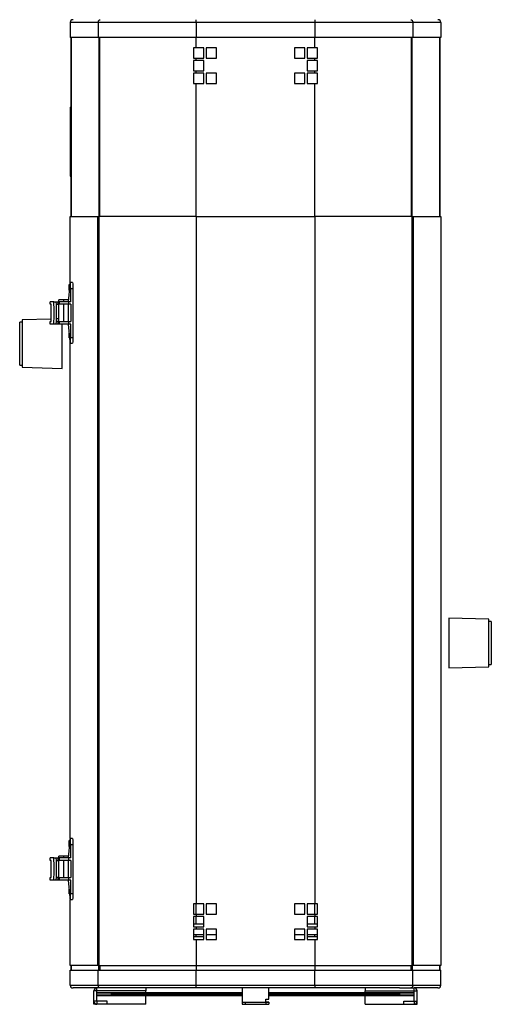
# Model space of a CAD drawing. Header units: millimetres. Extents: x 23 to 1798, y -1246 to 688.
# Tile 1 of 15: x 78 to 396, y -1246 to -582. Entities that reach past the tile are written whole.
import ezdxf

# ---------------------------------------------------------------- set-up
doc = ezdxf.new("R2010")
doc.units = ezdxf.units.MM

msp = doc.modelspace()

# ---------------------------------------------------------------- linework, layer by layer
at = {"color": 7, "linetype": 'Continuous', "lineweight": 25}
for p, q in [((130.58, -583.7), (111.67, -583.7)), ((111.67, -583.7), (111.67, -593.7)), ((196.67, -583.7), (130.58, -583.7)), ((130.58, -583.7), (130.58, -593.7)), ((196.67, -583.7), (196.67, -581.7)), ((196.67, -583.7), (196.67, -593.7)), ((276.67, -583.7), (196.67, -583.7)), ((276.67, -581.7), (276.67, -583.7)), ((342.77, -583.7), (276.67, -583.7)), ((276.67, -583.7), (276.67, -593.7)), ((342.77, -583.7), (342.77, -593.7)), ((361.67, -583.7), (342.77, -583.7)), ((361.67, -583.7), (361.67, -593.7)), ((130.58, -593.7), (111.67, -593.7)), ((112.47, -714.45), (112.47, -593.7)), ((112.68, -714.45), (112.68, -593.7)), ((196.67, -593.7), (130.58, -593.7)), ((131.18, -714.45), (131.18, -593.7)), ((131.51, -593.7), (131.51, -714.45)), ((276.67, -593.7), (196.67, -593.7)), ((196.67, -600.7), (196.67, -593.7)), ((342.77, -593.7), (276.67, -593.7)), ((276.67, -600.7), (276.67, -593.7)), ((341.84, -714.45), (341.84, -593.7)), ((342.17, -593.7), (342.17, -714.45)), ((361.67, -593.7), (342.77, -593.7)), ((360.66, -593.7), (360.66, -714.45)), ((360.87, -593.7), (360.87, -714.45)), ((194.91, -600.7), (194.91, -607.7)), ((196.67, -600.7), (194.91, -600.7)), ((194.92, -600.7), (194.92, -607.7)), ((201.92, -600.7), (196.67, -600.7)), ((201.92, -607.7), (201.92, -600.7)), ((203.42, -600.7), (203.42, -607.7)), ((210.42, -600.7), (203.42, -600.7)), ((210.42, -607.7), (210.42, -600.7)), ((262.92, -600.7), (262.92, -607.7)), ((269.92, -600.7), (262.92, -600.7)), ((269.92, -607.7), (269.92, -600.7)), ((276.67, -600.7), (271.42, -600.7)), ((271.42, -600.7), (271.42, -607.7)), ((278.44, -600.7), (276.67, -600.7)), ((278.42, -607.7), (278.42, -600.7)), ((278.44, -607.7), (278.44, -600.7)), ((194.91, -607.7), (196.67, -607.7)), ((196.67, -609.2), (194.91, -609.2)), ((194.91, -609.2), (194.91, -616.2)), ((194.92, -609.2), (194.92, -616.2)), ((196.67, -609.2), (196.67, -607.7)), ((196.67, -607.7), (201.92, -607.7)), ((201.92, -609.2), (196.67, -609.2)), ((201.92, -616.2), (201.92, -609.2)), ((203.42, -607.7), (210.42, -607.7)), ((262.92, -607.7), (269.92, -607.7)), ((271.42, -607.7), (276.67, -607.7)), ((276.67, -609.2), (271.42, -609.2)), ((271.42, -609.2), (271.42, -616.2)), ((276.67, -609.2), (276.67, -607.7)), ((276.67, -607.7), (278.44, -607.7)), ((278.44, -609.2), (276.67, -609.2)), ((278.42, -616.2), (278.42, -609.2)), ((278.44, -616.2), (278.44, -609.2)), ((194.91, -616.2), (196.67, -616.2)), ((196.67, -617.7), (196.67, -616.2)), ((196.67, -616.2), (201.92, -616.2)), ((271.42, -616.2), (276.67, -616.2)), ((276.67, -617.7), (276.67, -616.2)), ((276.67, -616.2), (278.44, -616.2)), ((196.67, -617.7), (194.91, -617.7)), ((194.91, -617.7), (194.91, -624.7)), ((194.92, -617.7), (194.92, -624.7)), ((201.92, -617.7), (196.67, -617.7)), ((201.92, -624.7), (201.92, -617.7)), ((203.42, -617.7), (203.42, -624.7)), ((210.42, -617.7), (203.42, -617.7)), ((210.42, -624.7), (210.42, -617.7)), ((262.92, -617.7), (262.92, -624.7)), ((269.92, -617.7), (262.92, -617.7)), ((269.92, -624.7), (269.92, -617.7)), ((276.67, -617.7), (271.42, -617.7)), ((271.42, -617.7), (271.42, -624.7)), ((278.44, -617.7), (276.67, -617.7)), ((278.42, -624.7), (278.42, -617.7)), ((278.44, -624.7), (278.44, -617.7)), ((194.91, -624.7), (196.67, -624.7)), ((196.67, -624.7), (201.92, -624.7)), ((196.67, -714.45), (196.67, -624.7)), ((203.42, -624.7), (210.42, -624.7)), ((262.92, -624.7), (269.92, -624.7)), ((271.42, -624.7), (276.67, -624.7)), ((276.67, -624.7), (278.44, -624.7)), ((276.67, -714.45), (276.67, -624.7)), ((111.67, -640.7), (112.47, -640.7)), ((111.67, -640.7), (111.67, -687.2)), ((111.67, -687.2), (112.47, -687.2)), ((111.69, -714.45), (130.3, -714.45)), ((111.69, -758.95), (111.69, -714.45)), ((130.3, -714.45), (131.02, -714.45)), ((130.3, -1219.45), (130.3, -714.45)), ((131.02, -714.45), (131.02, -1219.45)), ((196.67, -714.45), (131.02, -714.45)), ((196.67, -714.45), (196.67, -1177.95)), ((196.67, -714.45), (276.67, -714.45)), ((276.67, -714.45), (276.67, -1177.95)), ((342.33, -714.45), (276.67, -714.45)), ((342.33, -1219.45), (342.33, -714.45)), ((342.33, -714.45), (343.04, -714.45)), ((343.04, -714.45), (343.04, -1219.45)), ((343.04, -714.45), (361.66, -714.45)), ((361.66, -714.45), (361.66, -1219.45)), ((111.44, -760.2), (110.46, -771.95)), ((110.97, -760.2), (111.44, -760.2)), ((110.97, -764.19), (110.97, -760.2)), ((113.39, -758.95), (111.7, -758.95)), ((112.05, -771.95), (112.05, -762.95)), ((112.05, -762.95), (113.74, -762.95)), ((113.74, -795.95), (113.74, -762.95)), ((110.97, -764.19), (110.97, -765.83)), ((111.11, -764.19), (110.97, -764.19)), ((98.21, -773.65), (98.21, -771.95)), ((100.68, -771.95), (98.21, -771.95)), ((98.83, -773.65), (98.21, -773.65)), ((98.83, -785.25), (98.83, -773.65)), ((100.68, -771.95), (102.37, -771.95)), ((102.37, -771.95), (103.66, -771.95)), ((102.46, -773.65), (103.66, -773.65)), ((103.66, -773.65), (103.66, -771.95)), ((104.58, -771.95), (103.66, -771.95)), ((104.58, -773.65), (103.66, -773.65)), ((103.99, -771.95), (103.99, -770.7)), ((107.35, -770.7), (103.99, -770.7)), ((103.99, -785.25), (103.99, -773.65)), ((104.58, -773.65), (104.58, -771.95)), ((110.75, -771.95), (104.58, -771.95)), ((110.75, -773.65), (104.58, -773.65)), ((110.57, -770.7), (107.35, -770.7)), ((107.35, -771.95), (107.35, -770.7)), ((107.35, -785.25), (107.35, -773.65)), ((110.46, -773.65), (110.46, -785.25)), ((110.75, -773.65), (110.75, -771.95)), ((112.05, -771.95), (110.75, -771.95)), ((112.05, -773.65), (110.75, -773.65)), ((112.05, -773.65), (112.05, -785.25)), ((103.99, -783.49), (102.53, -783.52)), ((79.37, -785.63), (77.67, -785.63)), ((77.67, -814.63), (77.67, -785.63)), ((98.83, -783.62), (79.37, -784.13)), ((79.37, -784.13), (79.37, -790.65)), ((98.21, -786.95), (98.21, -785.25)), ((98.21, -785.25), (98.83, -785.25)), ((100.68, -786.95), (98.21, -786.95)), ((102.37, -786.95), (100.68, -786.95)), ((103.66, -786.95), (102.37, -786.95)), ((103.66, -785.25), (102.46, -785.25)), ((103.66, -786.95), (103.66, -785.25)), ((103.66, -785.25), (104.58, -785.25)), ((104.58, -786.95), (103.66, -786.95)), ((104.58, -786.95), (104.58, -785.25)), ((104.58, -785.25), (110.75, -785.25)), ((110.75, -786.95), (104.58, -786.95)), ((106.37, -816.84), (106.37, -786.95)), ((110.46, -786.95), (111.44, -798.7)), ((110.75, -786.95), (110.75, -785.25)), ((110.75, -785.25), (112.05, -785.25)), ((112.05, -786.95), (110.75, -786.95)), ((112.05, -795.95), (112.05, -786.95)), ((79.37, -790.65), (79.37, -816.13)), ((110.97, -796.2), (110.97, -793.07)), ((111.23, -796.2), (110.97, -796.2)), ((112.05, -795.95), (113.74, -795.95)), ((111.69, -1133.95), (111.69, -799.95)), ((111.7, -799.95), (113.39, -799.95)), ((77.67, -814.63), (79.37, -814.63)), ((79.37, -816.13), (106.37, -816.84)), ((393.97, -986.04), (366.97, -985.34)), ((366.97, -985.34), (366.97, -1008.2)), ((393.97, -1018.04), (393.97, -986.04)), ((395.67, -987.54), (393.97, -987.54)), ((395.67, -987.54), (395.67, -1007.39)), ((366.97, -1008.2), (366.97, -1018.75)), ((395.67, -1007.39), (395.67, -1016.54)), ((366.97, -1018.75), (393.97, -1018.04)), ((393.97, -1016.54), (395.67, -1016.54)), ((111.44, -1135.2), (110.46, -1146.95)), ((110.97, -1135.2), (111.44, -1135.2)), ((110.97, -1139.19), (110.97, -1135.2)), ((113.39, -1133.95), (111.7, -1133.95)), ((110.97, -1139.19), (110.97, -1140.83)), ((111.11, -1139.19), (110.97, -1139.19)), ((112.05, -1146.95), (112.05, -1137.95)), ((112.05, -1137.95), (113.74, -1137.95)), ((113.74, -1170.95), (113.74, -1137.95)), ((98.21, -1148.65), (98.21, -1146.95)), ((100.68, -1146.95), (98.21, -1146.95)), ((98.83, -1148.65), (98.21, -1148.65)), ((98.83, -1160.25), (98.83, -1148.65)), ((100.68, -1146.95), (102.37, -1146.95)), ((102.37, -1146.95), (103.66, -1146.95)), ((102.46, -1148.65), (103.66, -1148.65)), ((103.66, -1148.65), (103.66, -1146.95)), ((104.58, -1146.95), (103.66, -1146.95)), ((104.58, -1148.65), (103.66, -1148.65)), ((103.99, -1146.95), (103.99, -1145.7)), ((107.35, -1145.7), (103.99, -1145.7)), ((103.99, -1160.25), (103.99, -1148.65)), ((104.58, -1148.65), (104.58, -1146.95)), ((110.75, -1146.95), (104.58, -1146.95)), ((110.75, -1148.65), (104.58, -1148.65)), ((110.57, -1145.7), (107.35, -1145.7)), ((107.35, -1146.95), (107.35, -1145.7)), ((107.35, -1160.25), (107.35, -1148.65)), ((110.46, -1148.65), (110.46, -1160.25)), ((110.75, -1148.65), (110.75, -1146.95)), ((112.05, -1146.95), (110.75, -1146.95)), ((112.05, -1148.65), (110.75, -1148.65)), ((112.05, -1148.65), (112.05, -1160.25)), ((98.21, -1161.95), (98.21, -1160.25)), ((98.21, -1160.25), (98.83, -1160.25)), ((100.68, -1161.95), (98.21, -1161.95)), ((102.37, -1161.95), (100.68, -1161.95)), ((103.66, -1161.95), (102.37, -1161.95)), ((103.66, -1160.25), (102.46, -1160.25)), ((103.66, -1161.95), (103.66, -1160.25)), ((103.66, -1160.25), (104.58, -1160.25)), ((104.58, -1161.95), (103.66, -1161.95)), ((104.58, -1161.95), (104.58, -1160.25)), ((104.58, -1160.25), (110.75, -1160.25)), ((110.75, -1161.95), (104.58, -1161.95)), ((110.46, -1161.95), (111.44, -1173.7)), ((110.75, -1161.95), (110.75, -1160.25)), ((110.75, -1160.25), (112.05, -1160.25)), ((112.05, -1161.95), (110.75, -1161.95)), ((112.05, -1170.95), (112.05, -1161.95)), ((110.97, -1171.2), (110.97, -1168.07)), ((111.23, -1171.2), (110.97, -1171.2)), ((111.69, -1219.45), (111.69, -1174.95)), ((111.7, -1174.95), (113.39, -1174.95)), ((112.05, -1170.95), (113.74, -1170.95)), ((196.67, -1177.95), (194.91, -1177.95)), ((194.91, -1177.95), (194.91, -1184.95)), ((194.93, -1177.95), (194.93, -1184.95)), ((201.92, -1177.95), (196.67, -1177.95)), ((196.67, -1184.95), (196.67, -1177.95)), ((201.92, -1184.95), (201.92, -1177.95)), ((210.42, -1177.95), (203.42, -1177.95)), ((203.42, -1177.95), (203.42, -1184.95)), ((210.42, -1184.95), (210.42, -1177.95)), ((269.92, -1177.95), (262.92, -1177.95)), ((262.92, -1177.95), (262.92, -1184.95)), ((269.92, -1184.95), (269.92, -1177.95)), ((276.67, -1177.95), (271.42, -1177.95)), ((271.42, -1177.95), (271.42, -1184.95)), ((278.43, -1177.95), (276.67, -1177.95)), ((276.67, -1184.95), (276.67, -1177.95)), ((278.42, -1184.95), (278.42, -1177.95)), ((278.43, -1184.95), (278.43, -1177.95)), ((194.91, -1184.95), (196.67, -1184.95)), ((196.67, -1186.45), (194.91, -1186.45)), ((194.91, -1186.45), (194.91, -1193.45)), ((194.93, -1186.45), (194.93, -1193.45)), ((196.67, -1184.95), (196.67, -1186.45)), ((196.67, -1184.95), (201.92, -1184.95)), ((201.92, -1186.45), (196.67, -1186.45)), ((196.67, -1191.7), (196.67, -1186.45)), ((201.92, -1193.45), (201.92, -1186.45)), ((203.42, -1184.95), (210.42, -1184.95)), ((262.92, -1184.95), (269.92, -1184.95)), ((271.42, -1184.95), (276.67, -1184.95)), ((276.67, -1186.45), (271.42, -1186.45)), ((271.42, -1186.45), (271.42, -1193.45)), ((276.67, -1184.95), (276.67, -1186.45)), ((276.67, -1184.95), (278.43, -1184.95)), ((278.43, -1186.45), (276.67, -1186.45)), ((276.67, -1191.7), (276.67, -1186.45)), ((278.42, -1193.45), (278.42, -1186.45)), ((278.43, -1193.45), (278.43, -1186.45)), ((194.91, -1193.45), (196.67, -1193.45)), ((196.67, -1194.95), (194.91, -1194.95)), ((194.91, -1194.95), (194.91, -1201.95)), ((196.67, -1191.7), (194.92, -1191.7)), ((194.93, -1194.95), (194.93, -1201.95)), ((201.92, -1191.7), (196.67, -1191.7)), ((196.67, -1193.45), (196.67, -1194.95)), ((196.67, -1193.45), (201.92, -1193.45)), ((201.92, -1194.95), (196.67, -1194.95)), ((201.92, -1201.95), (201.92, -1194.95)), ((210.42, -1194.95), (203.42, -1194.95)), ((203.42, -1194.95), (203.42, -1201.95)), ((210.42, -1201.95), (210.42, -1194.95)), ((269.92, -1194.95), (262.92, -1194.95)), ((262.92, -1194.95), (262.92, -1201.95)), ((269.92, -1201.95), (269.92, -1194.95)), ((276.67, -1191.7), (271.42, -1191.7)), ((271.42, -1193.45), (276.67, -1193.45)), ((276.67, -1194.95), (271.42, -1194.95)), ((271.42, -1194.95), (271.42, -1201.95)), ((278.42, -1191.7), (276.67, -1191.7)), ((276.67, -1193.45), (276.67, -1194.95)), ((276.67, -1193.45), (278.43, -1193.45)), ((278.43, -1194.95), (276.67, -1194.95)), ((278.42, -1201.95), (278.42, -1194.95)), ((278.43, -1201.95), (278.43, -1194.95)), ((194.92, -1198.7), (196.67, -1198.7)), ((196.67, -1200.2), (194.92, -1200.2)), ((196.67, -1200.2), (196.67, -1198.7)), ((196.67, -1198.7), (201.92, -1198.7)), ((201.92, -1200.2), (196.67, -1200.2)), ((203.42, -1198.7), (210.42, -1198.7)), ((262.92, -1198.7), (269.92, -1198.7)), ((271.42, -1198.7), (276.67, -1198.7)), ((276.67, -1200.2), (271.42, -1200.2)), ((276.67, -1200.2), (276.67, -1198.7)), ((276.67, -1198.7), (278.42, -1198.7)), ((278.42, -1200.2), (276.67, -1200.2)), ((194.91, -1201.95), (196.67, -1201.95)), ((196.67, -1201.95), (196.67, -1219.45)), ((196.67, -1201.95), (201.92, -1201.95)), ((203.42, -1201.95), (210.42, -1201.95)), ((262.92, -1201.95), (269.92, -1201.95)), ((271.42, -1201.95), (276.67, -1201.95)), ((276.67, -1201.95), (276.67, -1219.45)), ((276.67, -1201.95), (278.43, -1201.95)), ((130.3, -1219.45), (111.69, -1219.45)), ((112.47, -1222.7), (112.47, -1219.45)), ((112.68, -1222.7), (112.68, -1219.45)), ((131.02, -1219.45), (130.3, -1219.45)), ((131.02, -1219.45), (196.67, -1219.45)), ((131.05, -1222.7), (131.05, -1219.45)), ((131.71, -1219.45), (131.71, -1222.7)), ((196.67, -1219.45), (276.67, -1219.45)), ((196.67, -1219.45), (196.67, -1222.7)), ((276.67, -1219.45), (342.33, -1219.45)), ((276.67, -1219.45), (276.67, -1222.7)), ((341.64, -1222.7), (341.64, -1219.45)), ((342.29, -1219.45), (342.29, -1222.7)), ((343.04, -1219.45), (342.33, -1219.45)), ((361.66, -1219.45), (343.04, -1219.45)), ((360.67, -1219.45), (360.67, -1222.7)), ((360.87, -1219.45), (360.87, -1222.7)), ((111.67, -1232.7), (111.67, -1222.7)), ((111.67, -1222.7), (130.58, -1222.7)), ((130.58, -1232.7), (130.58, -1222.7)), ((130.58, -1222.7), (196.67, -1222.7)), ((196.67, -1232.7), (196.67, -1222.7)), ((196.67, -1222.7), (276.67, -1222.7)), ((276.67, -1232.7), (276.67, -1222.7)), ((276.67, -1222.7), (342.77, -1222.7)), ((342.77, -1232.7), (342.77, -1222.7)), ((342.77, -1222.7), (361.67, -1222.7)), ((361.67, -1232.7), (361.67, -1222.7)), ((111.67, -1232.7), (130.58, -1232.7)), ((129.67, -1234.7), (113.67, -1234.7)), ((129.67, -1236.7), (129.67, -1234.7)), ((139.68, -1234.7), (129.67, -1234.7)), ((130.58, -1232.7), (196.67, -1232.7)), ((196.67, -1234.7), (139.68, -1234.7)), ((162.67, -1234.7), (162.67, -1236.7)), ((196.67, -1234.7), (196.67, -1232.7)), ((196.67, -1232.7), (276.67, -1232.7)), ((276.67, -1234.7), (196.67, -1234.7)), ((227.67, -1234.7), (227.67, -1244.2)), ((245.67, -1242.2), (245.67, -1234.7)), ((276.67, -1232.7), (342.77, -1232.7)), ((276.67, -1232.7), (276.67, -1234.7)), ((333.66, -1234.7), (276.67, -1234.7)), ((310.67, -1234.7), (310.67, -1236.7)), ((333.66, -1234.7), (343.67, -1234.7)), ((342.77, -1232.7), (361.67, -1232.7)), ((343.67, -1236.7), (343.67, -1234.7)), ((359.67, -1234.7), (343.67, -1234.7)), ((129.67, -1236.7), (127.67, -1236.7)), ((127.67, -1243.7), (127.67, -1236.7)), ((129.67, -1243.7), (129.67, -1236.7)), ((162.67, -1236.7), (129.67, -1236.7)), ((162.67, -1236.7), (129.67, -1236.7)), ((129.67, -1236.7), (129.67, -1236.7)), ((129.67, -1236.7), (129.67, -1236.7)), ((129.67, -1237.7), (139.17, -1237.7)), ((139.17, -1238.3), (129.67, -1238.3)), ((129.67, -1239.3), (139.17, -1239.3)), ((139.17, -1239.9), (129.67, -1239.9)), ((139.17, -1237.7), (139.17, -1238.3)), ((139.17, -1237.7), (227.67, -1237.7)), ((139.17, -1238.3), (227.67, -1238.3)), ((139.17, -1239.3), (139.17, -1239.9)), ((227.67, -1239.3), (139.17, -1239.3)), ((227.67, -1239.9), (139.17, -1239.9)), ((159.17, -1238.3), (159.17, -1239.3)), ((162.67, -1236.7), (162.67, -1236.7)), ((162.67, -1237.7), (162.67, -1236.7)), ((162.67, -1245.7), (162.67, -1239.9)), ((167.17, -1239.3), (167.17, -1238.3)), ((245.67, -1237.7), (334.17, -1237.7)), ((245.67, -1238.3), (334.17, -1238.3)), ((334.17, -1239.3), (245.67, -1239.3)), ((334.17, -1239.9), (245.67, -1239.9)), ((306.17, -1238.3), (306.17, -1239.3)), ((310.67, -1236.7), (343.67, -1236.7)), ((310.67, -1236.7), (343.67, -1236.7)), ((310.67, -1236.7), (310.67, -1236.7)), ((310.67, -1237.7), (310.67, -1236.7)), ((310.67, -1245.7), (310.67, -1239.9)), ((314.17, -1239.3), (314.17, -1238.3)), ((334.17, -1238.3), (334.17, -1237.7)), ((334.17, -1237.7), (343.67, -1237.7)), ((343.67, -1238.3), (334.17, -1238.3)), ((334.17, -1239.9), (334.17, -1239.3)), ((334.17, -1239.3), (343.67, -1239.3)), ((343.67, -1239.9), (334.17, -1239.9)), ((343.67, -1236.7), (345.67, -1236.7)), ((343.67, -1243.7), (343.67, -1236.7)), ((343.67, -1236.7), (343.67, -1236.7)), ((343.67, -1236.7), (343.67, -1236.7)), ((345.67, -1243.7), (345.67, -1236.7)), ((129.67, -1243.7), (127.67, -1243.7)), ((127.67, -1245.7), (127.67, -1243.7)), ((129.67, -1245.7), (127.67, -1245.7)), ((136.67, -1243.7), (129.67, -1243.7)), ((129.67, -1243.7), (129.67, -1245.7)), ((136.67, -1245.7), (129.67, -1245.7)), ((136.67, -1245.7), (136.67, -1243.7)), ((162.67, -1245.7), (136.67, -1245.7)), ((227.67, -1244.2), (243.67, -1244.2)), ((227.67, -1244.2), (227.67, -1244.21)), ((227.67, -1244.21), (227.67, -1245.71)), ((227.67, -1244.21), (229.67, -1244.21)), ((227.67, -1245.71), (229.67, -1245.71)), ((229.67, -1244.21), (229.67, -1245.71)), ((229.67, -1244.21), (243.67, -1244.21)), ((229.67, -1245.71), (243.67, -1245.71)), ((243.67, -1242.2), (245.67, -1242.2)), ((243.67, -1244.2), (243.67, -1242.2)), ((245.67, -1244.2), (243.67, -1244.2)), ((243.67, -1244.21), (243.67, -1245.71)), ((243.67, -1244.21), (245.67, -1244.21)), ((243.67, -1245.71), (245.67, -1245.71)), ((245.67, -1244.21), (245.67, -1244.2)), ((245.67, -1244.21), (245.67, -1245.71)), ((310.67, -1245.7), (336.67, -1245.7)), ((336.67, -1245.7), (336.67, -1243.7)), ((336.67, -1243.7), (343.67, -1243.7)), ((336.67, -1245.7), (343.67, -1245.7)), ((343.67, -1243.7), (345.67, -1243.7)), ((343.67, -1243.7), (343.67, -1245.7)), ((343.67, -1245.7), (345.67, -1245.7)), ((345.67, -1245.7), (345.67, -1243.7))]:
    msp.add_line(p, q, dxfattribs=at)
at = {"color": 7, "linetype": 'Continuous', "lineweight": 25, "flags": 128}
for points in [[(112.05, -762.95), (112.03, -761.77), (111.99, -760.7), (111.92, -759.83), (111.83, -759.23), (111.72, -758.96), (111.62, -759.04), (111.52, -759.47), (111.44, -760.2)], [(111.44, -798.7), (111.52, -799.43), (111.62, -799.85), (111.72, -799.94), (111.83, -799.67), (111.92, -799.07), (111.99, -798.2), (112.03, -797.12), (112.05, -795.95)], [(112.05, -1137.95), (112.03, -1136.77), (111.99, -1135.7), (111.92, -1134.83), (111.83, -1134.23), (111.72, -1133.96), (111.62, -1134.04), (111.52, -1134.47), (111.44, -1135.2)], [(111.44, -1173.7), (111.52, -1174.43), (111.62, -1174.85), (111.72, -1174.94), (111.83, -1174.67), (111.92, -1174.07), (111.99, -1173.2), (112.03, -1172.12), (112.05, -1170.95)]]:
    msp.add_lwpolyline(points, dxfattribs=at)
at = {"color": 7, "linetype": 'Continuous', "lineweight": 25}
for centre, radius, start, end in [((113.67, -583.7), 2, 90, 180), ((359.67, -583.7), 2, 0, 90), ((103.65, -761.82), 10.16, 353.62773, 16.43055), ((-24.64, -779.45), 125.54, 356.57507, 3.42493), ((-22.95, -779.45), 125.54, 356.57507, 3.42493), ((103.65, -797.08), 10.16, 343.56945, 6.37227), ((103.65, -1136.82), 10.16, 353.62751, 16.43069), ((-24.64, -1154.45), 125.54, 356.57505, 3.42495), ((-22.95, -1154.45), 125.54, 356.57505, 3.42495), ((103.65, -1172.08), 10.16, 343.56983, 6.37197), ((113.67, -1232.7), 2, 180, 270), ((129.67, -1236.7), 2, 90, 180), ((343.67, -1236.7), 2, 360, 90), ((359.67, -1232.7), 2, 270, 0), ((129.67, -1236.7), 0.001, 90, 180), ((343.67, -1236.7), 0.001, 0, 90), ((129.67, -1243.7), 2, 180, 270), ((129.67, -1243.7), 0.001, 180, 270), ((343.67, -1243.7), 0.001, 270, 0), ((343.67, -1243.7), 2, 270, 0)]:
    msp.add_arc(centre, radius, start, end, dxfattribs=at)
for points, knots in [([(130.58, -583.7), (130.58, -583.65), (130.58, -583.56), (130.59, -583.43), (130.61, -583.3), (130.63, -583.16), (130.67, -582.97), (130.75, -582.73), (130.89, -582.45), (131.05, -582.21), (131.31, -581.94), (131.63, -581.75), (131.91, -581.7), (132.02, -581.7), (132.03, -581.7)], [0, 0, 0, 0, 0.042627, 0.085261, 0.127917, 0.170607, 0.213336, 0.318505, 0.424072, 0.528671, 0.633728, 0.844653, 0.994209, 1, 1, 1, 1]), ([(341.32, -581.7), (341.35, -581.7), (341.41, -581.7), (341.5, -581.71), (341.63, -581.74), (341.81, -581.81), (342.02, -581.94), (342.22, -582.12), (342.46, -582.42), (342.63, -582.81), (342.74, -583.24), (342.77, -583.5), (342.77, -583.66), (342.77, -583.7)], [0, 0, 0, 0, 0.040843, 0.081671, 0.12248, 0.222206, 0.321655, 0.428964, 0.535805, 0.747571, 0.854046, 0.960306, 1, 1, 1, 1]), ([(132.03, -1234.7), (132, -1234.7), (131.94, -1234.7), (131.85, -1234.68), (131.71, -1234.66), (131.54, -1234.59), (131.33, -1234.46), (131.13, -1234.28), (130.89, -1233.97), (130.71, -1233.59), (130.61, -1233.16), (130.58, -1232.9), (130.58, -1232.74), (130.58, -1232.7)], [0, 0, 0, 0, 0.040843, 0.081671, 0.12248, 0.222206, 0.321655, 0.428964, 0.535805, 0.747571, 0.854046, 0.960306, 1, 1, 1, 1]), ([(342.77, -1232.7), (342.77, -1232.74), (342.77, -1232.83), (342.76, -1232.97), (342.74, -1233.1), (342.72, -1233.24), (342.67, -1233.43), (342.59, -1233.67), (342.46, -1233.95), (342.29, -1234.19), (342.04, -1234.46), (341.71, -1234.65), (341.44, -1234.7), (341.32, -1234.7), (341.32, -1234.7)], [0, 0, 0, 0, 0.042627, 0.085261, 0.127917, 0.170607, 0.213336, 0.318505, 0.424072, 0.528671, 0.633728, 0.844653, 0.994209, 1, 1, 1, 1])]:
    msp.add_open_spline(points, degree=3, knots=knots, dxfattribs=at)

doc.saveas('drawing.dxf')
